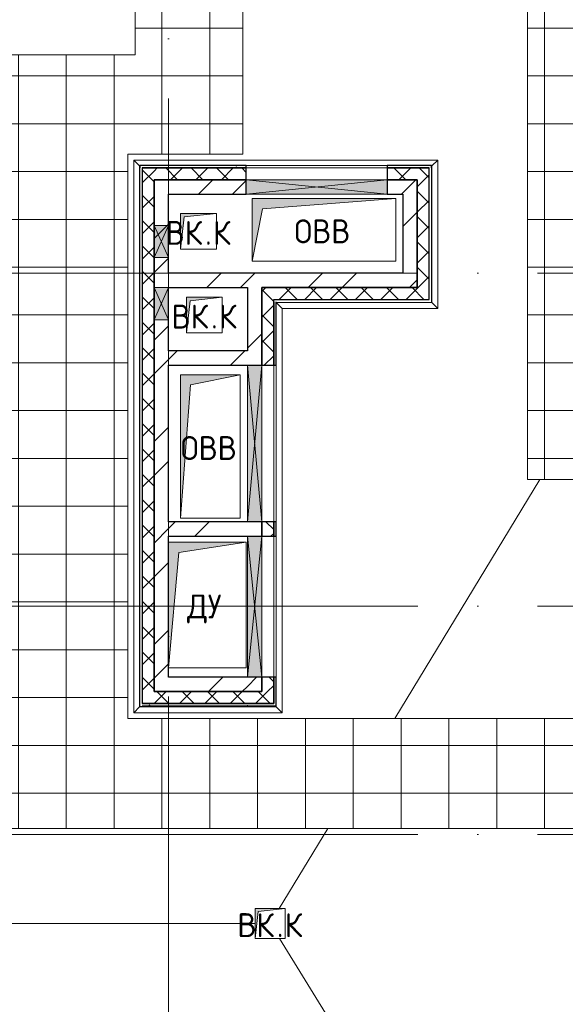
# Model space of a CAD drawing. Header units: millimetres. Extents: x -30540 to 150652, y -11730 to 123410.
# Tile 72 of 113: x 98410 to 102974, y 23835 to 32070. Entities that reach past the tile are written whole.
import ezdxf

# ---------------------------------------------------------------- set-up
doc = ezdxf.new("R2010")
doc.units = ezdxf.units.MM
doc.linetypes.add('ADSK_Линия сетки', pattern=[5000, 4000, -500, 0, -500])
for name, color, linetype, lineweight in [('A-____-NOTE-TEXT', 7, 'Continuous', 18), ('A-GENM-____-OTLN', 7, 'Continuous', 18), ('A-GLAZ-____-MCUT', 7, 'Continuous', 9), ('A-GLAZ-____-OTLN', 7, 'Continuous', 18), ('A-ROOF-____-OTLN', 7, 'Continuous', 18), ('A-ROOF-____-PATT', 7, 'Continuous', 18), ('A-WALL-____-MCUT', 7, 'Continuous', 40), ('A-WALL-____-OTLN', 7, 'Continuous', 18), ('A-WALL-____-PATT', 7, 'Continuous', 40), ('I-WALL-____-MCUT', 7, 'Continuous', 40), ('I-WALL-____-OTLN', 7, 'Continuous', 18), ('M-EQPM-____-OTLN', 7, 'Continuous', 18), ('P-SANR-FIXT-OTLN', 7, 'Continuous', 18), ('S-GRID-____-OTLN', 7, 'Continuous', 9)]:
    doc.layers.add(name, color=color, linetype=linetype, lineweight=lineweight)
doc.styles.add('GOST Common', font='GOST_Common.ttf', dxfattribs={"height": 200})
pattern_1 = [(45, (0, 0), (-106.06602, 106.06602), []), (135, (0, 0), (-106.06602, -106.06602), [])]
pattern_2 = [(45, (0, 0), (-424.264, 424.264), []), (45, (0, 282.8), (-424.264, 424.264), [])]
pattern_3 = [(0, (0, 0), (406.4, 101.6), [6.706, -298.094, 6.706, -298.094, -1625.6]), (0, (0, 0), (406.4, 101.6), [-609.6, 6.706, -602.894, 6.706, -298.094, -711.2]), (0, (0, 0), (406.4, 101.6), [-1524, 6.706, -196.494, 6.706, -501.294]), (120, (152.4, 50.8), (-291.18818, 301.15272), [6.706, -298.094, 6.706, -298.094, -1625.6]), (120, (152.4, 50.8), (-291.18818, 301.15272), [-609.6, 6.706, -602.894, 6.706, -298.094, -711.2]), (120, (152.4, 50.8), (-291.18818, 301.15272), [-1524, 6.706, -196.494, 6.706, -501.294]), (240, (203.2, 254), (-115.21182, -402.75272), [6.706, -298.094, 6.706, -298.094, -1625.6]), (240, (203.2, 254), (-115.21182, -402.75272), [-609.6, 6.706, -602.894, 6.706, -298.094, -711.2]), (240, (203.2, 254), (-115.21182, -402.75272), [-1524, 6.706, -196.494, 6.706, -501.294])]

# ---------------------------------------------------------------- blocks, each defined once
blk = doc.blocks.new('АР_Канал вертикальный прямоугольный - ДУ-5757477-Кровля ЭЛ')
at = {"layer": 'M-EQPM-____-OTLN', "lineweight": 13, "true_color": 0xe2e2e2}
blk.add_hatch(color=254, dxfattribs=at).paths.add_polyline_path([(-325, -525), (-240, 440), (325, 525), (-325, 525), (-325, -517.5)])
at = {"layer": 'M-EQPM-____-OTLN', "color": 253, "lineweight": 13, "true_color": 0xaaaaaa}
for p, q in [((325, 525), (-325, 525)), ((325, 525), (-325, 525)), ((-325, 525), (325, 525)), ((-240, 440), (325, 525)), ((-240, 440), (325, 525)), ((325, -525), (325, 525)), ((325, 525), (325, -525)), ((-325, -525), (-240, 440)), ((-325, -525), (-240, 440)), ((-325, -525), (325, -525)), ((325, -525), (-325, -525))]:
    blk.add_line(p, q, dxfattribs=at)
blk = doc.blocks.new('АР_Канал вертикальный прямоугольный - ВК_К-5750316-Кровля ЭЛ')
at = {"layer": 'M-EQPM-____-OTLN', "lineweight": 13, "true_color": 0xe2e2e2}
blk.add_hatch(color=254, dxfattribs=at).paths.add_polyline_path([(-150, -150), (-120, 120), (150, 150), (-150, 150)])
at = {"layer": 'M-EQPM-____-OTLN', "color": 253, "lineweight": 13, "true_color": 0xaaaaaa}
for p, q in [((150, 150), (-150, 150)), ((-150, 150), (-150, -150)), ((150, 150), (-150, 150)), ((-150, 150), (-150, -150)), ((-150, -150), (-150, 150)), ((-150, 150), (150, 150)), ((-150, -150), (-120, 120)), ((-150, -150), (-120, 120)), ((-120, 120), (150, 150)), ((-120, 120), (150, 150)), ((150, -150), (150, 150)), ((150, 150), (150, -150)), ((-150, -150), (150, -150)), ((150, -150), (-150, -150))]:
    blk.add_line(p, q, dxfattribs=at)
blk = doc.blocks.new('АР_Канал вертикальный прямоугольный - ОВВ-V77-Кровля ЭЛ')
at = {"layer": 'M-EQPM-____-OTLN', "lineweight": 13, "true_color": 0xe2e2e2}
blk.add_hatch(color=254, dxfattribs=at).paths.add_polyline_path([(-600, -262.5), (-513.75, 176.25), (600, 262.5), (-600, 262.5)])
at = {"layer": 'M-EQPM-____-OTLN', "color": 253, "lineweight": 13, "true_color": 0xaaaaaa}
for p, q in [((600, 262.5), (-600, 262.5)), ((-600, 262.5), (-600, -262.5)), ((600, 262.5), (-600, 262.5)), ((-600, 262.5), (-600, -262.5)), ((-600, -262.5), (-600, 262.5)), ((-600, 262.5), (600, 262.5)), ((-513.75, 176.25), (600, 262.5)), ((-513.75, 176.25), (600, 262.5)), ((600, -262.5), (600, 262.5)), ((600, 262.5), (600, -262.5)), ((-600, -262.5), (-513.75, 176.25)), ((-600, -262.5), (-513.75, 176.25)), ((-600, -262.5), (600, -262.5)), ((600, -262.5), (-600, -262.5))]:
    blk.add_line(p, q, dxfattribs=at)
blk = doc.blocks.new('Воронка_21 - 2In Diameter-V79-Кровля ЭЛ')
at = {"layer": 'P-SANR-FIXT-OTLN', "color": 253, "lineweight": 13, "true_color": 0xaaaaaa}
blk.add_line((98879.1, 24510), (99031.5, 24510), dxfattribs=at)
blk = doc.blocks.new('АР_Канал вертикальный прямоугольный - ОВВ-V82-Кровля ЭЛ')
at = {"layer": 'M-EQPM-____-OTLN', "lineweight": 13, "true_color": 0xe2e2e2}
blk.add_hatch(color=254, dxfattribs=at).paths.add_polyline_path([(-250, -600), (-165, 515), (250, 600), (-250, 600), (-250, -396.8)])
at = {"layer": 'M-EQPM-____-OTLN', "color": 253, "lineweight": 13, "true_color": 0xaaaaaa}
for p, q in [((250, 600), (-250, 600)), ((-250, 600), (-250, -600)), ((250, 600), (-250, 600)), ((-250, 600), (-250, -600)), ((-250, -600), (-250, 600)), ((-250, 600), (250, 600)), ((-165, 515), (250, 600)), ((-165, 515), (250, 600)), ((250, -600), (250, 600)), ((250, 600), (250, -600)), ((-250, -600), (-165, 515)), ((-250, -600), (-165, 515)), ((-250, -600), (250, -600)), ((250, -600), (-250, -600))]:
    blk.add_line(p, q, dxfattribs=at)
blk = doc.blocks.new('АР_Отверстие прямоугольное - ОВВ-5788677-Кровля ЭЛ')
at = {"layer": 'A-GLAZ-____-OTLN', "lineweight": 13, "true_color": 0xf0f0f0}
blk.add_hatch(color=7, dxfattribs=at).paths.add_polyline_path([(703.8, 60), (-465, 60), (-465, -60), (715, -60), (715, 60)])
at = {"layer": 'A-GLAZ-____-MCUT', "color": 253, "lineweight": 15, "true_color": 0xaaaaaa}
for p, q in [((-465, 60), (-465, -60)), ((715, 60), (715, -60))]:
    blk.add_line(p, q, dxfattribs=at)
at = {"layer": 'A-GLAZ-____-OTLN', "color": 253, "lineweight": 5, "true_color": 0xaaaaaa}
for p, q in [((715, 60), (-465, -60)), ((-465, 60), (715, -60))]:
    blk.add_line(p, q, dxfattribs=at)
at = {"layer": 'A-GLAZ-____-OTLN', "color": 253, "lineweight": 13, "true_color": 0xaaaaaa}
for p, q in [((715, 60), (-465, 60)), ((-465, 60), (-465, -60)), ((715, -60), (715, 60)), ((-465, -60), (715, -60))]:
    blk.add_line(p, q, dxfattribs=at)
blk = doc.blocks.new('АР_Отверстие прямоугольное - ОВВ-5785469-Кровля ЭЛ')
at = {"layer": 'A-GLAZ-____-OTLN', "lineweight": 13, "true_color": 0xf0f0f0}
blk.add_hatch(color=7, dxfattribs=at).paths.add_polyline_path([(-530, -60), (780, -60), (780, 60), (-530, 60)])
at = {"layer": 'A-GLAZ-____-MCUT', "color": 253, "lineweight": 15, "true_color": 0xaaaaaa}
for p, q in [((-530, 60), (-530, -60)), ((780, 60), (780, -60))]:
    blk.add_line(p, q, dxfattribs=at)
at = {"layer": 'A-GLAZ-____-OTLN', "color": 253, "lineweight": 5, "true_color": 0xaaaaaa}
for p, q in [((780, 60), (-530, -60)), ((-530, 60), (780, -60))]:
    blk.add_line(p, q, dxfattribs=at)
at = {"layer": 'A-GLAZ-____-OTLN', "color": 253, "lineweight": 13, "true_color": 0xaaaaaa}
for p, q in [((780, 60), (-530, 60)), ((-530, 60), (-530, -60)), ((780, -60), (780, 60)), ((-530, -60), (780, -60))]:
    blk.add_line(p, q, dxfattribs=at)
blk = doc.blocks.new('АР_Отверстие прямоугольное1 - ВК-6638639-Кровля ЭЛ')
at = {"layer": 'A-GLAZ-____-OTLN', "lineweight": 13, "true_color": 0xf0f0f0}
blk.add_hatch(color=7, dxfattribs=at).paths.add_polyline_path([(-10, -60), (260, -60), (260, 60), (-10, 60)])
at = {"layer": 'A-GLAZ-____-MCUT', "color": 253, "lineweight": 15, "true_color": 0xaaaaaa}
for p, q in [((-10, 60), (-10, -60)), ((260, 60), (260, -60))]:
    blk.add_line(p, q, dxfattribs=at)
at = {"layer": 'A-GLAZ-____-OTLN', "color": 253, "lineweight": 5, "true_color": 0xaaaaaa}
for p, q in [((260, 60), (-10, -60)), ((-10, 60), (260, -60))]:
    blk.add_line(p, q, dxfattribs=at)
at = {"layer": 'A-GLAZ-____-OTLN', "color": 253, "lineweight": 13, "true_color": 0xaaaaaa}
for p, q in [((260, 60), (-10, 60)), ((-10, 60), (-10, -60)), ((260, -60), (260, 60)), ((-10, -60), (260, -60))]:
    blk.add_line(p, q, dxfattribs=at)
blk = doc.blocks.new('АР_Канал вертикальный прямоугольный - ВК_К-6176987-Кровля ЭЛ')
at = {"layer": 'M-EQPM-____-OTLN', "lineweight": 13, "true_color": 0xe2e2e2}
blk.add_hatch(color=254, dxfattribs=at).paths.add_polyline_path([(-125, -125), (-100, 100), (125, 125), (-125, 125)])
at = {"layer": 'M-EQPM-____-OTLN', "color": 253, "lineweight": 13, "true_color": 0xaaaaaa}
for p, q in [((125, 125), (-125, 125)), ((-125, 125), (-125, -125)), ((125, 125), (-125, 125)), ((-125, 125), (-125, -125)), ((-125, -125), (-125, 125)), ((-125, 125), (125, 125)), ((-125, -125), (-100, 100)), ((-125, -125), (-100, 100)), ((-100, 100), (125, 125)), ((-100, 100), (125, 125)), ((125, -125), (125, 125)), ((125, 125), (125, -125)), ((-125, -125), (125, -125)), ((125, -125), (-125, -125))]:
    blk.add_line(p, q, dxfattribs=at)
blk = doc.blocks.new('_GM_Dt-St-D_Фартук гнутый из оцинкованной стали_Пристенный_Тип 1__c-верхняя кромка с отгибом_ - ФС-1_3_50х70У100-1_5_t__RAL7016-6268010-Кровля ЭЛ')
at = {"layer": 'A-GENM-____-OTLN', "color": 253, "lineweight": 13, "true_color": 0xaaaaaa}
for p, q in [((0, 50), (2543, 50)), ((50, 0), (0, 50)), ((50, 0), (50, -1.5)), ((2543, 50), (2493, 0)), ((2493, -1.5), (2493, 0))]:
    blk.add_line(p, q, dxfattribs=at)
blk = doc.blocks.new('_GM_Dt-St-D_Фартук гнутый из оцинкованной стали_Пристенный_Тип 1__c-верхняя кромка с отгибом_ - ФС-1_3_50х70У100-1_5_t__RAL7016-6268180-Кровля ЭЛ')
at = {"layer": 'A-GENM-____-OTLN', "color": 253, "lineweight": 13, "true_color": 0xaaaaaa}
for p, q in [((50, 1.5), (50, 0)), ((4573, 0), (50, 0)), ((4573, 1.5), (66.5, 1.5)), ((4573, 0), (4573, 1.5)), ((4573, 0), (4623, -50)), ((0, -50), (50, 0)), ((4623, -50), (0, -50))]:
    blk.add_line(p, q, dxfattribs=at)
blk = doc.blocks.new('_GM_Dt-St-D_Фартук гнутый из оцинкованной стали_Пристенный_Тип 1__c-верхняя кромка с отгибом_ - ФС-1_3_50х70У100-1_5_t__RAL7016-6268174-Кровля ЭЛ')
at = {"layer": 'A-GENM-____-OTLN', "color": 253, "lineweight": 13, "true_color": 0xaaaaaa}
for p, q in [((0, 0), (3381.5, 0)), ((0, 0), (0, -1.5)), ((50, 50), (3431.5, 50)), ((3431.5, 50), (3381.5, 0)), ((3381.5, -1.5), (3381.5, 0)), ((3375, -1.5), (3381.5, -1.5))]:
    blk.add_line(p, q, dxfattribs=at)
blk = doc.blocks.new('_GM_Dt-St-D_Фартук гнутый из оцинкованной стали_Пристенный_Тип 1__c-верхняя кромка с отгибом_ - ФС-1_3_50х70У100-1_5_t__RAL7016-6268177-Кровля ЭЛ')
at = {"layer": 'A-GENM-____-OTLN', "color": 253, "lineweight": 13, "true_color": 0xaaaaaa}
for p, q in [((50, 1.5), (50, 0)), ((1193, 1.5), (50, 1.5)), ((1193, 0), (50, 0)), ((1193, 0), (1193, 1.5)), ((1193, 0), (1243, -50)), ((0, -50), (50, 0)), ((1243, -50), (0, -50))]:
    blk.add_line(p, q, dxfattribs=at)
blk = doc.blocks.new('_GM_Dt-St-D_Фартук гнутый из оцинкованной стали_Пристенный_Тип 1__c-верхняя кромка с отгибом_ - ФС-1_3_50х70У100-1_5_t__RAL7016-6268168-Кровля ЭЛ')
at = {"layer": 'A-GENM-____-OTLN', "color": 253, "lineweight": 13, "true_color": 0xaaaaaa}
for p, q in [((0, 1.5), (0, 0)), ((1300, 1.5), (0, 1.5)), ((1300, 0), (0, 0)), ((50, -50), (0, 0)), ((1300, 0), (1300, 1.5)), ((1300, 0), (1350, -50)), ((1350, -50), (50, -50))]:
    blk.add_line(p, q, dxfattribs=at)
blk = doc.blocks.new('_GM_Dt-St-D_Фартук гнутый из оцинкованной стали_Пристенный_Тип 1__c-верхняя кромка с отгибом_ - ФС-1_3_50х70У100-1_5_t__RAL7016-6268046-Кровля ЭЛ')
at = {"layer": 'A-GENM-____-OTLN', "color": 253, "lineweight": 13, "true_color": 0xaaaaaa}
for p, q in [((0, 50), (1243, 50)), ((50, 0), (0, 50)), ((50, 0), (1193, 0)), ((50, 0), (50, -1.5)), ((1243, 50), (1193, 0)), ((1193, -1.5), (1193, 0)), ((66.5, -1.5), (1193, -1.5))]:
    blk.add_line(p, q, dxfattribs=at)
blk = doc.blocks.new('Наметкина 10_РД_АР_К4_отсоединено_rvt-1-Кровля ЭЛ')
at = {"layer": 'A-ROOF-____-PATT', "lineweight": 5, "true_color": 0xd2d2d2}
h = blk.add_hatch(dxfattribs=at)
h.set_pattern_fill('FP_22', color=254, style=0, pattern_type=2)
h.set_pattern_definition([(0, (0, 0), (0, 400), []), (90, (0, 0), (-400, 2e-14), [])])
h.paths.add_polyline_path([(103145.3, 12249.9), (104045.3, 12249.9), (104045.3, 19755), (106355.3, 19755), (106355.3, 29125), (103558.6, 29125), (103558.6, 36525), (102658.6, 36525), (102658.6, 28225), (105457, 28225), (105455.3, 26225), (99313.8, 26225), (99313.8, 30946.5), (100275.8, 30946.5), (100275.8, 36525), (99375.8, 36525), (99375.8, 31775), (98176.8, 31775), (98176.8, 28705), (98125.3, 28755), (98125.3, 28635), (97585.3, 28635), (97584.9, 27486.5), (98176.8, 27486.5), (98176.8, 25304.5), (103455.3, 25304.5), (103455.3, 23720), (105455.3, 23720), (105455.3, 20655), (98589.6, 20655), (98589.6, 19585), (98594.5, 19554.1), (98608.7, 19526.2), (98630.8, 19504.1), (98658.7, 19489.9), (98689.6, 19485), (98855.3, 19485), (98855.3, 19755), (98935.3, 19755), (98935.3, 19775), (99775.3, 19775), (99775.3, 19755), (103145.3, 19755), (103145.3, 17983.6)])
h.paths.add_polyline_path([(95305.3, 12249.9), (96205.3, 12249.9), (96205.3, 13710), (98855.3, 13710), (98855.3, 19385), (98689.6, 19385), (98645.1, 19390), (98602.8, 19404.8), (98564.9, 19428.6), (98533.2, 19460.3), (98509.4, 19498.2), (98494.6, 19540.5), (98489.6, 19585), (98489.6, 20655), (97955.3, 20655), (97955.3, 14610), (95305.3, 14610)])
h.paths.add_polyline_path([(98007, 28655), (98105.3, 28655), (98105.3, 28685), (98007, 28685)])
at = {"layer": 'A-WALL-____-PATT', "lineweight": 5, "true_color": 0xaaaaaa}
h = blk.add_hatch(dxfattribs=at)
h.set_pattern_fill('FP_24', color=253, style=0, pattern_type=2)
h.set_pattern_definition(pattern_3)
h.paths.add_polyline_path([(99435.3, 30830), (100305.3, 30830), (100305.3, 30850), (99415.3, 30850), (99415.3, 30830)])
h.paths.add_polyline_path([(101485.3, 30830), (101855.3, 30830), (101855.3, 30850), (101485.3, 30850)])
h = blk.add_hatch(dxfattribs=at)
h.set_pattern_fill('FP_21', color=253, style=0, pattern_type=2)
h.set_pattern_definition(pattern_1)
h.paths.add_polyline_path([(99535.3, 26350), (99535.3, 30830), (99435.3, 30830), (99435.3, 26350)])
h = blk.add_hatch(dxfattribs=at)
h.set_pattern_fill('FP_21', color=253, style=0, pattern_type=2)
h.set_pattern_definition(pattern_1)
h.paths.add_polyline_path([(99535.3, 30730), (100305.3, 30730), (100305.3, 30830), (99535.3, 30830)])
h.paths.add_polyline_path([(101735.3, 30730), (101735.3, 30830), (101485.3, 30830), (101485.3, 30730)])
h = blk.add_hatch(dxfattribs=at)
h.set_pattern_fill('FP_21', color=253, style=0, pattern_type=2)
h.set_pattern_definition(pattern_1)
h.paths.add_polyline_path([(101835.3, 29830), (101835.3, 30830), (101735.3, 30830), (101735.3, 29830)])
h = blk.add_hatch(dxfattribs=at)
h.set_pattern_fill('FP_20', color=253, style=0, pattern_type=2)
h.set_pattern_definition(pattern_2)
h.paths.add_polyline_path([(99655.3, 26450), (99655.3, 30730), (99535.3, 30730), (99535.3, 26450)])
h = blk.add_hatch(dxfattribs=at)
h.set_pattern_fill('FP_20', color=253, style=0, pattern_type=2)
h.set_pattern_definition(pattern_2)
h.paths.add_polyline_path([(99655.3, 30610), (100305.3, 30610), (100305.3, 30730), (99655.3, 30730)])
h.paths.add_polyline_path([(101485.3, 30610), (101615.3, 30610), (101615.3, 30730), (101485.3, 30730)])
h = blk.add_hatch(dxfattribs=at)
h.set_pattern_fill('FP_20', color=253, style=0, pattern_type=2)
h.set_pattern_definition(pattern_2)
h.paths.add_polyline_path([(101735.3, 29950), (101735.3, 30730), (101615.3, 30730), (101615.3, 29950)])
h = blk.add_hatch(dxfattribs=at)
h.set_pattern_fill('FP_20', color=253, style=0, pattern_type=2)
h.set_pattern_definition(pattern_2)
h.paths.add_polyline_path([(101735.3, 29830), (101735.3, 29950), (99655.3, 29950), (99655.3, 29830), (101338.3, 29830)])
h = blk.add_hatch(dxfattribs=at)
h.set_pattern_fill('FP_20', color=253, style=0, pattern_type=2)
h.set_pattern_definition(pattern_2)
h.paths.add_polyline_path([(100315.3, 26450), (100435.3, 26450), (100435.3, 26570), (100315.3, 26570)])
h.paths.add_polyline_path([(100435.3, 27750), (100435.3, 27870), (100315.3, 27870), (100315.3, 27750)])
h.paths.add_polyline_path([(100435.3, 29180), (100435.3, 29830), (100315.3, 29830), (100315.3, 29180)])
h = blk.add_hatch(dxfattribs=at)
h.set_pattern_fill('FP_21', color=253, style=0, pattern_type=2)
h.set_pattern_definition(pattern_1)
h.paths.add_polyline_path([(101835.3, 29730), (101835.3, 29830), (100435.3, 29830), (100435.3, 29730), (101338.3, 29730)])
h = blk.add_hatch(dxfattribs=at)
h.set_pattern_fill('FP_21', color=253, style=0, pattern_type=2)
h.set_pattern_definition(pattern_1)
h.paths.add_polyline_path([(100535.3, 26450), (100535.3, 26570), (100435.3, 26570), (100435.3, 26450)])
h.paths.add_polyline_path([(100435.3, 27750), (100535.3, 27750), (100535.3, 27870), (100435.3, 27870)])
h.paths.add_polyline_path([(100435.3, 29180), (100535.3, 29180), (100535.3, 29730), (100435.3, 29730), (100435.3, 29548.8)])
h = blk.add_hatch(dxfattribs=at)
h.set_pattern_fill('FP_20', color=253, style=0, pattern_type=2)
h.set_pattern_definition(pattern_2)
h.paths.add_polyline_path([(100315.3, 29180), (100315.3, 29300), (99655.3, 29300), (99655.3, 29180)])
h = blk.add_hatch(dxfattribs=at)
h.set_pattern_fill('FP_20', color=253, style=0, pattern_type=2)
h.set_pattern_definition(pattern_2)
h.paths.add_polyline_path([(100315.3, 27750), (100315.3, 27870), (99655.3, 27870), (99655.3, 27750)])
h = blk.add_hatch(dxfattribs=at)
h.set_pattern_fill('FP_20', color=253, style=0, pattern_type=2)
h.set_pattern_definition(pattern_2)
h.paths.add_polyline_path([(100315.3, 26450), (100315.3, 26570), (99655.3, 26570), (99655.3, 26450)])
h = blk.add_hatch(dxfattribs=at)
h.set_pattern_fill('FP_21', color=253, style=0, pattern_type=2)
h.set_pattern_definition(pattern_1)
h.paths.add_polyline_path([(100535.3, 26350), (100535.3, 26450), (99535.3, 26450), (99535.3, 26350)])
h = blk.add_hatch(dxfattribs=at)
h.set_pattern_fill('FP_24', color=253, style=0, pattern_type=2)
h.set_pattern_definition(pattern_3)
h.paths.add_polyline_path([(100535.3, 26330), (100535.3, 26350), (99435.3, 26350), (99435.3, 26330)])
at = {"layer": 'A-ROOF-____-OTLN', "color": 253, "lineweight": 13, "true_color": 0xaaaaaa}
for p, q in [((99375.8, 36525), (99375.8, 31775)), ((100275.8, 30946.5), (100275.8, 36525)), ((102658.6, 36525), (102658.6, 28225)), ((99375.8, 31775), (98176.8, 31775)), ((99313.8, 26225), (99313.8, 30946.5)), ((99313.8, 30946.5), (100275.8, 30946.5)), ((101547.3, 26225), (102762.4, 28225)), ((102658.6, 28225), (103455.3, 28225)), ((103455.3, 26225), (99313.8, 26225)), ((98176.8, 25304.5), (103455.3, 25304.5)), ((100581.2, 24635), (100988, 25304.5)), ((94130.3, 24510), (100380.3, 24510)), ((102894.2, 20655), (100582.8, 24385))]:
    blk.add_line(p, q, dxfattribs=at)
at = {"layer": 'A-WALL-____-MCUT', "color": 253, "lineweight": 30, "true_color": 0xaaaaaa}
for p, q in [((100305.3, 30850), (99415.3, 30850)), ((99415.3, 30850), (99415.3, 30830)), ((99435.3, 30830), (99435.3, 30350)), ((99535.3, 30830), (99435.3, 30830)), ((99435.3, 30830), (100305.3, 30830)), ((100305.3, 30830), (99535.3, 30830)), ((100305.3, 30830), (100305.3, 30850)), ((100305.3, 30730), (100305.3, 30830)), ((101855.3, 30850), (101485.3, 30850)), ((101485.3, 30850), (101485.3, 30830)), ((101735.3, 30830), (101485.3, 30830)), ((101485.3, 30830), (101485.3, 30730)), ((101485.3, 30830), (101835.3, 30830)), ((101835.3, 30830), (101735.3, 30830)), ((101835.3, 29830), (101835.3, 30830)), ((101855.3, 30830), (101855.3, 30850)), ((99535.3, 30350), (99535.3, 30730)), ((99535.3, 30730), (100305.3, 30730)), ((101485.3, 30730), (101735.3, 30730)), ((101735.3, 30730), (101735.3, 29830)), ((99435.3, 30350), (99435.3, 30080)), ((99535.3, 30080), (99535.3, 30350)), ((99435.3, 30080), (99435.3, 29830)), ((99535.3, 29830), (99535.3, 30080)), ((99435.3, 29830), (99435.3, 29560)), ((99535.3, 29560), (99535.3, 29830)), ((101735.3, 29830), (100435.3, 29830)), ((100435.3, 29830), (100435.3, 29730)), ((101835.3, 29730), (101835.3, 29830)), ((100435.3, 29730), (100435.3, 29180)), ((100535.3, 29180), (100535.3, 29730)), ((100535.3, 29730), (101835.3, 29730)), ((100535.3, 29710), (100535.3, 29180)), ((100555.3, 29180), (100555.3, 29710)), ((99435.3, 29560), (99435.3, 26350)), ((99535.3, 26450), (99535.3, 29560)), ((100435.3, 29180), (100535.3, 29180)), ((100535.3, 29180), (100555.3, 29180)), ((100435.3, 27870), (100435.3, 27750)), ((100535.3, 27870), (100435.3, 27870)), ((100535.3, 27750), (100535.3, 27870)), ((100535.3, 27870), (100535.3, 27750)), ((100555.3, 27870), (100535.3, 27870)), ((100555.3, 27750), (100555.3, 27870)), ((100435.3, 27750), (100535.3, 27750)), ((100535.3, 27750), (100555.3, 27750)), ((100435.3, 26570), (100435.3, 26450)), ((100535.3, 26570), (100435.3, 26570)), ((100535.3, 26450), (100535.3, 26570)), ((100535.3, 26570), (100535.3, 26350)), ((100555.3, 26570), (100535.3, 26570)), ((100555.3, 26330), (100555.3, 26570)), ((100435.3, 26450), (99535.3, 26450)), ((100535.3, 26350), (100535.3, 26450)), ((99435.3, 26350), (99535.3, 26350)), ((100535.3, 26350), (99435.3, 26350)), ((99435.3, 26330), (100535.3, 26330)), ((99535.3, 26350), (100535.3, 26350)), ((100535.3, 26330), (100555.3, 26330))]:
    blk.add_line(p, q, dxfattribs=at)
at = {"layer": 'A-WALL-____-OTLN', "color": 253, "lineweight": 13, "true_color": 0xaaaaaa}
for p, q in [((100305.3, 30850), (101485.3, 30850)), ((100305.3, 30830), (100305.3, 30730)), ((100305.3, 30830), (101485.3, 30830)), ((101485.3, 30830), (100305.3, 30830)), ((101485.3, 30730), (101485.3, 30830)), ((101485.3, 30730), (100305.3, 30730)), ((100435.3, 27870), (100435.3, 29180)), ((100535.3, 29180), (100435.3, 29180)), ((100535.3, 29180), (100535.3, 27870)), ((100535.3, 27870), (100535.3, 29180)), ((100555.3, 29180), (100555.3, 27870)), ((100435.3, 27870), (100535.3, 27870)), ((100435.3, 26570), (100435.3, 27750)), ((100535.3, 27750), (100435.3, 27750)), ((100535.3, 27750), (100535.3, 26570)), ((100535.3, 26570), (100535.3, 27750)), ((100555.3, 27750), (100555.3, 26570)), ((100535.3, 26570), (100435.3, 26570))]:
    blk.add_line(p, q, dxfattribs=at)
at = {"layer": 'I-WALL-____-MCUT', "color": 253, "lineweight": 30, "true_color": 0xaaaaaa}
for p, q in [((99535.3, 30730), (99535.3, 30350)), ((99655.3, 30730), (99535.3, 30730)), ((100305.3, 30730), (99655.3, 30730)), ((100305.3, 30610), (100305.3, 30730)), ((101615.3, 30730), (101485.3, 30730)), ((101485.3, 30730), (101485.3, 30610)), ((101735.3, 30730), (101615.3, 30730)), ((101735.3, 29950), (101735.3, 30730)), ((99655.3, 30350), (99655.3, 30610)), ((99655.3, 30610), (100305.3, 30610)), ((101485.3, 30610), (101615.3, 30610)), ((101615.3, 30610), (101615.3, 29950)), ((99535.3, 30350), (99535.3, 30080)), ((99655.3, 30080), (99655.3, 30350)), ((99535.3, 30080), (99535.3, 29830)), ((99655.3, 29950), (99655.3, 30080)), ((101615.3, 29950), (99655.3, 29950)), ((101735.3, 29830), (101735.3, 29950)), ((99535.3, 29830), (99535.3, 29560)), ((99655.3, 29560), (99655.3, 29830)), ((99655.3, 29830), (100315.3, 29830)), ((100315.3, 29830), (100315.3, 29300)), ((100435.3, 29180), (100435.3, 29830)), ((100435.3, 29830), (101735.3, 29830)), ((99535.3, 29560), (99535.3, 26450)), ((99655.3, 29300), (99655.3, 29560)), ((100315.3, 29300), (99655.3, 29300)), ((99655.3, 27870), (99655.3, 29180)), ((99655.3, 29180), (100315.3, 29180)), ((100315.3, 29180), (100435.3, 29180)), ((100315.3, 27870), (99655.3, 27870)), ((100435.3, 27870), (100315.3, 27870)), ((100435.3, 27750), (100435.3, 27870)), ((99655.3, 26570), (99655.3, 27750)), ((99655.3, 27750), (100315.3, 27750)), ((100315.3, 27750), (100435.3, 27750)), ((100315.3, 26570), (99655.3, 26570)), ((100435.3, 26570), (100315.3, 26570)), ((100435.3, 26450), (100435.3, 26570)), ((99535.3, 26450), (99655.3, 26450)), ((99655.3, 26450), (100315.3, 26450)), ((100315.3, 26450), (100435.3, 26450))]:
    blk.add_line(p, q, dxfattribs=at)
at = {"layer": 'I-WALL-____-OTLN', "color": 253, "lineweight": 13, "true_color": 0xaaaaaa}
for p, q in [((100305.3, 30730), (100305.3, 30610)), ((100305.3, 30730), (101485.3, 30730)), ((101485.3, 30610), (101485.3, 30730)), ((101485.3, 30610), (100305.3, 30610)), ((100315.3, 27870), (100315.3, 29180)), ((100435.3, 29180), (100315.3, 29180)), ((100435.3, 29180), (100435.3, 27870)), ((100315.3, 27870), (100435.3, 27870)), ((100315.3, 26570), (100315.3, 27750)), ((100435.3, 27750), (100315.3, 27750)), ((100435.3, 27750), (100435.3, 26570)), ((100315.3, 26570), (100435.3, 26570))]:
    blk.add_line(p, q, dxfattribs=at)
at = {"layer": 'A-GENM-____-OTLN', "color": 253, "lineweight": 13, "true_color": 0xaaaaaa}
for name, p in [('_GM_Dt-St-D_Фартук гнутый из оцинкованной стали_Пристенный_Тип 1__c-верхняя кромка с отгибом_ - ФС-1_3_50х70У100-1_5_t__RAL7016-6268010-Кровля ЭЛ', (99363.8, 30846.5)), ('_GM_Dt-St-D_Фартук гнутый из оцинкованной стали_Пристенный_Тип 1__c-верхняя кромка с отгибом_ - ФС-1_3_50х70У100-1_5_t__RAL7016-6268168-Кровля ЭЛ', (100556.8, 29703.5)), ('_GM_Dt-St-D_Фартук гнутый из оцинкованной стали_Пристенный_Тип 1__c-верхняя кромка с отгибом_ - ФС-1_3_50х70У100-1_5_t__RAL7016-6268177-Кровля ЭЛ', (99363.8, 26323.5))]:
    blk.add_blockref(name, p, dxfattribs=at)
for name, p, rotation in [('_GM_Dt-St-D_Фартук гнутый из оцинкованной стали_Пристенный_Тип 1__c-верхняя кромка с отгибом_ - ФС-1_3_50х70У100-1_5_t__RAL7016-6268180-Кровля ЭЛ', (99413.8, 30896.5), 269.9999999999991), ('_GM_Dt-St-D_Фартук гнутый из оцинкованной стали_Пристенный_Тип 1__c-верхняя кромка с отгибом_ - ФС-1_3_50х70У100-1_5_t__RAL7016-6268046-Кровля ЭЛ', (101856.8, 30896.5), 270.0000000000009), ('_GM_Dt-St-D_Фартук гнутый из оцинкованной стали_Пристенный_Тип 1__c-верхняя кромка с отгибом_ - ФС-1_3_50х70У100-1_5_t__RAL7016-6268174-Кровля ЭЛ', (100556.8, 29705), 270.0000000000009)]:
    blk.add_blockref(name, p, dxfattribs=dict(at, rotation=rotation))
at = {"layer": 'A-GLAZ-____-OTLN', "color": 253, "lineweight": 13, "true_color": 0xaaaaaa}
for name, p, rotation in [('АР_Отверстие прямоугольное - ОВВ-5788677-Кровля ЭЛ', (101020.3, 30670), 180), ('АР_Отверстие прямоугольное1 - ВК-6638639-Кровля ЭЛ', (99595.3, 30340), 269.9999999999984), ('АР_Отверстие прямоугольное1 - ВК-6638639-Кровля ЭЛ', (99595.3, 29820), 269.9999999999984), ('АР_Отверстие прямоугольное - ОВВ-5785469-Кровля ЭЛ', (100375.3, 28400), 90.0000000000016), ('АР_Отверстие прямоугольное - ОВВ-5788677-Кровля ЭЛ', (100375.3, 27035), 90.0000000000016)]:
    blk.add_blockref(name, p, dxfattribs=dict(at, rotation=rotation))
at = {"layer": 'M-EQPM-____-OTLN', "color": 253, "lineweight": 13, "true_color": 0xaaaaaa}
for name, p in [('АР_Канал вертикальный прямоугольный - ОВВ-V77-Кровля ЭЛ', (100955.3, 30312.5)), ('АР_Канал вертикальный прямоугольный - ВК_К-5750316-Кровля ЭЛ', (99905.3, 30300)), ('АР_Канал вертикальный прямоугольный - ВК_К-5750316-Кровля ЭЛ', (99955.3, 29600)), ('АР_Канал вертикальный прямоугольный - ОВВ-V82-Кровля ЭЛ', (100005.3, 28500)), ('АР_Канал вертикальный прямоугольный - ДУ-5757477-Кровля ЭЛ', (99980.3, 27175)), ('АР_Канал вертикальный прямоугольный - ВК_К-6176987-Кровля ЭЛ', (100505.3, 24510))]:
    blk.add_blockref(name, p, dxfattribs=at)
at = {"layer": 'P-SANR-FIXT-OTLN', "color": 253, "lineweight": 13, "true_color": 0xaaaaaa}
for p in [(0, 0), (1000, 0)]:
    blk.add_blockref('Воронка_21 - 2In Diameter-V79-Кровля ЭЛ', p, dxfattribs=at)
at = {"layer": 'A-____-NOTE-TEXT', "color": 253, "lineweight": 5, "true_color": 0xaaaaaa, "char_height": 200, "attachment_point": 1, "style": 'GOST Common'}
for s, insert, width in [('ВК', (99630.1, 30387.2), 400.844), ('\\fGOST Common|b0|i0|c204|p34|;К', (100027, 30387.2), 192.405), ('ОВВ', (100707.1, 30399.7), 609.282), ('\\fGOST Common|b0|i0|c204|p34|;.', (99960.8, 30387.2), 80.169), ('ВК', (99680.1, 29687.2), 400.844), ('\\fGOST Common|b0|i0|c204|p34|;К', (100077, 29687.2), 192.405), ('\\fGOST Common|b0|i0|c204|p34|;.', (100010.8, 29687.2), 80.169), ('ОВВ', (99757.1, 28587.2), 609.282), ('ДУ', (99811.1, 27262.2), 416.877), ('ВК', (100230.1, 24597.2), 400.844), ('\\fGOST Common|b0|i0|c204|p34|;К', (100627, 24597.2), 192.405), ('\\fGOST Common|b0|i0|c204|p34|;.', (100560.8, 24597.2), 80.169)]:
    blk.add_mtext(s, dxfattribs=dict(at, insert=insert, width=width))

msp = doc.modelspace()

# ---------------------------------------------------------------- linework, layer by layer
at = {"layer": 'S-GRID-____-OTLN', "color": 253, "linetype": 'ADSK_Линия сетки', "true_color": 0xaaaaaa}
for p, q in [((99655.3, -7590.4), (99655.3, 56550)), ((111741.6, 29950), (78589.2, 29950)), ((111741.6, 27165), (78589.2, 27165)), ((111741.6, 25255), (78589.2, 25255))]:
    msp.add_line(p, q, dxfattribs=at)

# ---------------------------------------------------------------- block references
at = {"lineweight": 5}
msp.add_blockref('Наметкина 10_РД_АР_К4_отсоединено_rvt-1-Кровля ЭЛ', (0, 0), dxfattribs=at)

doc.saveas('drawing.dxf')
